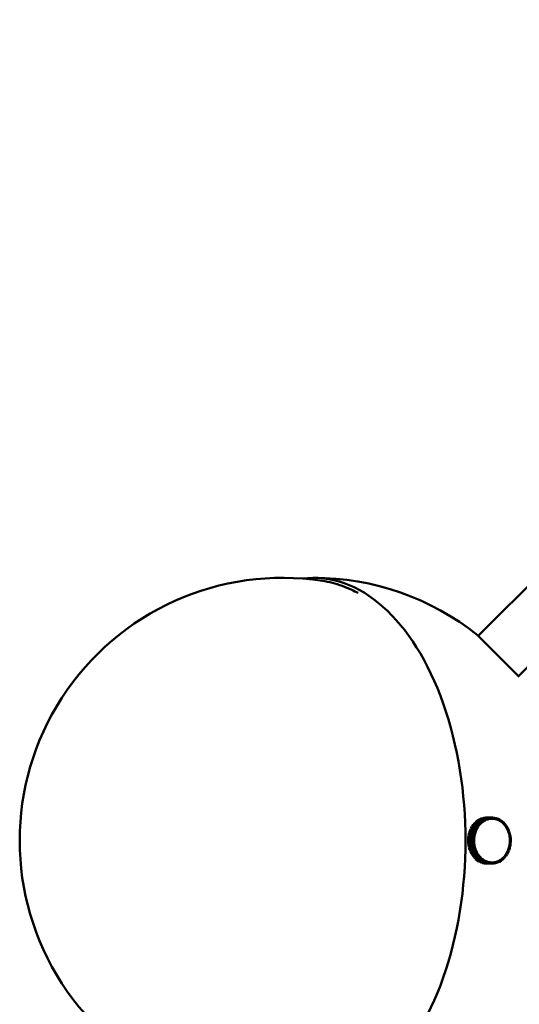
# Model space of a CAD drawing. Header units: millimetres. Extents: x 274 to 1648, y 34 to 1112.
# Tile 2 of 14: x 274 to 388, y 782 to 1007. Entities that reach past the tile are written whole.
import ezdxf

# ---------------------------------------------------------------- set-up
doc = ezdxf.new("R2010")
doc.units = ezdxf.units.MM
doc.header["$LTSCALE"] = 4
doc.layers.add('Widoczne (ISO)', color=7, linetype='Continuous', lineweight=50)

msp = doc.modelspace()

# ---------------------------------------------------------------- linework, layer by layer
at = {"layer": 'Widoczne (ISO)'}
for p, q in [((519.71, 1007.3), (379.01, 866.6)), ((528.9, 998.11), (388.2, 857.41)), ((378.83, 866.78), (388.38, 857.23)), ((377.55, 823), (377.32, 822.58)), ((378.71, 823), (377.55, 823)), ((377.84, 823.42), (377.58, 823.04)), ((377.58, 823.04), (378.73, 823.04)), ((377.62, 823), (377.58, 823.04)), ((378.99, 823.42), (377.84, 823.42)), ((378.16, 823.8), (377.87, 823.46)), ((377.87, 823.46), (379.02, 823.46)), ((377.9, 823.42), (377.87, 823.46)), ((379.32, 823.8), (378.16, 823.8)), ((378.52, 824.14), (378.19, 823.84)), ((378.19, 823.84), (379.35, 823.84)), ((378.21, 823.8), (378.19, 823.84)), ((378.48, 822.58), (378.71, 823)), ((379.67, 824.14), (378.52, 824.14)), ((378.9, 824.44), (378.55, 824.17)), ((378.55, 824.17), (379.7, 824.17)), ((378.56, 824.14), (378.55, 824.17)), ((378.88, 822.86), (378.71, 823)), ((378.73, 823.04), (378.99, 823.42)), ((378.89, 822.88), (378.73, 823.04)), ((378.89, 822.88), (379.02, 823.07)), ((380.05, 824.44), (378.9, 824.44)), ((379.3, 824.68), (378.93, 824.46)), ((378.93, 824.46), (380.09, 824.46)), ((378.94, 824.44), (378.93, 824.46)), ((379.15, 823.26), (378.99, 823.42)), ((379.02, 823.46), (379.32, 823.8)), ((379.16, 823.28), (379.02, 823.46)), ((379.02, 823.07), (379.15, 823.26)), ((379.13, 823.28), (379.16, 823.28)), ((379.16, 823.28), (379.31, 823.45)), ((380.45, 824.68), (379.3, 824.68)), ((379.31, 823.45), (379.46, 823.62)), ((379.46, 823.62), (379.32, 823.8)), ((379.72, 824.87), (379.34, 824.7)), ((379.34, 824.7), (380.49, 824.7)), ((379.34, 824.68), (379.34, 824.7)), ((379.35, 823.84), (379.67, 824.14)), ((379.47, 823.64), (379.35, 823.84)), ((379.45, 823.64), (379.47, 823.64)), ((379.47, 823.64), (379.63, 823.79)), ((379.63, 823.79), (379.8, 823.95)), ((379.8, 823.95), (379.67, 824.14)), ((379.7, 824.17), (380.05, 824.44)), ((379.81, 823.96), (379.7, 824.17)), ((380.87, 824.87), (379.72, 824.87)), ((380.16, 825), (379.76, 824.88)), ((379.76, 824.88), (380.91, 824.88)), ((379.76, 824.87), (379.76, 824.88)), ((379.79, 823.96), (379.81, 823.96)), ((379.81, 823.96), (379.98, 824.09)), ((379.98, 824.09), (380.16, 824.22)), ((380.16, 824.22), (380.05, 824.44)), ((380.09, 824.46), (380.45, 824.68)), ((380.18, 824.24), (380.09, 824.46)), ((380.15, 824.24), (380.18, 824.24)), ((381.31, 825), (380.16, 825)), ((380.18, 824.24), (380.36, 824.34)), ((380.6, 825.08), (380.2, 825.01)), ((380.2, 825.01), (381.35, 825.01)), ((380.2, 825), (380.2, 825.01)), ((380.36, 824.34), (380.54, 824.45)), ((380.54, 824.45), (380.45, 824.68)), ((380.49, 824.7), (380.87, 824.87)), ((380.56, 824.46), (380.49, 824.7)), ((380.54, 824.46), (380.56, 824.46)), ((380.56, 824.46), (380.75, 824.55)), ((381.76, 825.08), (380.6, 825.08)), ((381.05, 825.1), (380.64, 825.09)), ((380.64, 825.09), (381.8, 825.09)), ((380.64, 825.08), (380.64, 825.09)), ((380.75, 824.55), (380.94, 824.63)), ((380.94, 824.63), (380.87, 824.87)), ((380.91, 824.88), (381.31, 825)), ((380.96, 824.64), (380.91, 824.88)), ((380.94, 824.64), (380.96, 824.64)), ((380.96, 824.64), (381.16, 824.7)), ((382.2, 825.1), (381.05, 825.1)), ((381.16, 824.7), (381.36, 824.76)), ((381.36, 824.76), (381.31, 825)), ((381.35, 825.01), (381.76, 825.08)), ((381.38, 824.77), (381.35, 825.01)), ((381.36, 824.77), (381.38, 824.77)), ((381.38, 824.77), (381.58, 824.8)), ((381.58, 824.8), (381.78, 824.83)), ((381.78, 824.83), (381.76, 825.08)), ((381.78, 824.84), (381.8, 824.84)), ((381.8, 825.09), (382.2, 825.1)), ((381.8, 824.84), (381.8, 825.09)), ((381.8, 824.84), (382.01, 824.84)), ((382.01, 824.84), (382.21, 824.85)), ((382.14, 824.85), (382.07, 824.85)), ((382.2, 825.1), (382.24, 825.1)), ((382.21, 824.85), (382.2, 825.1)), ((382.2, 824.85), (382.23, 824.85)), ((382.23, 824.85), (382.24, 825.1)), ((382.23, 824.85), (382.43, 824.83)), ((382.24, 825.1), (382.65, 825.07)), ((382.43, 824.83), (382.64, 824.82)), ((382.64, 824.82), (382.59, 824.82)), ((382.61, 824.81), (382.66, 824.81)), ((382.64, 824.82), (382.65, 825.07)), ((382.65, 825.06), (382.69, 825.06)), ((382.66, 824.81), (382.69, 825.06)), ((382.66, 824.81), (382.86, 824.77)), ((382.69, 825.06), (383.09, 824.97)), ((382.86, 824.77), (383.06, 824.73)), ((383.06, 824.73), (383.04, 824.73)), ((383.06, 824.73), (383.09, 824.97)), ((383.06, 824.72), (383.08, 824.72)), ((383.08, 824.72), (383.13, 824.96)), ((383.08, 824.72), (383.27, 824.65)), ((383.09, 824.96), (383.13, 824.96)), ((383.13, 824.96), (383.53, 824.82)), ((383.27, 824.65), (383.47, 824.58)), ((383.47, 824.58), (383.45, 824.58)), ((383.47, 824.58), (383.53, 824.82)), ((383.47, 824.57), (383.49, 824.57)), ((383.49, 824.57), (383.57, 824.8)), ((383.49, 824.57), (383.68, 824.48)), ((383.52, 824.8), (383.57, 824.8)), ((383.57, 824.8), (383.94, 824.62)), ((383.68, 824.48), (383.87, 824.38)), ((383.87, 824.38), (383.85, 824.38)), ((383.87, 824.38), (383.94, 824.62)), ((383.87, 824.37), (383.88, 824.37)), ((383.88, 824.37), (383.98, 824.6)), ((383.88, 824.37), (384.06, 824.26)), ((383.94, 824.6), (383.98, 824.6)), ((383.98, 824.6), (384.34, 824.36)), ((384.06, 824.26), (384.24, 824.14)), ((384.24, 824.14), (384.23, 824.14)), ((384.24, 824.14), (384.34, 824.36)), ((384.25, 824.13), (384.26, 824.13)), ((384.26, 824.13), (384.38, 824.33)), ((384.26, 824.13), (384.43, 823.99)), ((384.33, 824.33), (384.38, 824.33)), ((384.38, 824.33), (384.71, 824.05)), ((384.43, 823.99), (384.6, 823.85)), ((384.6, 823.85), (384.59, 823.85)), ((384.6, 823.85), (384.71, 824.05)), ((384.61, 823.83), (384.62, 823.83)), ((384.62, 823.83), (384.75, 824.02)), ((384.62, 823.83), (384.77, 823.67)), ((384.7, 824.02), (384.75, 824.02)), ((384.75, 824.02), (385.06, 823.7)), ((384.77, 823.67), (384.93, 823.51)), ((384.93, 823.51), (384.92, 823.51)), ((384.93, 823.51), (385.06, 823.7)), ((384.93, 823.49), (384.94, 823.49)), ((384.94, 823.49), (385.09, 823.67)), ((384.94, 823.49), (385.08, 823.31)), ((385.04, 823.67), (385.09, 823.67)), ((385.08, 823.31), (385.22, 823.13)), ((385.09, 823.67), (385.37, 823.31)), ((385.22, 823.13), (385.37, 823.31)), ((385.22, 823.13), (385.22, 823.13)), ((385.23, 823.11), (385.24, 823.11)), ((385.24, 823.11), (385.4, 823.27)), ((385.24, 823.11), (385.36, 822.92)), ((385.34, 823.27), (385.4, 823.27)), ((385.36, 822.92), (385.49, 822.72)), ((385.4, 823.27), (385.65, 822.87)), ((376.8, 821.01), (376.73, 820.52)), ((377.96, 821.01), (376.8, 821.01)), ((376.93, 821.54), (376.81, 821.06)), ((376.81, 821.06), (377.97, 821.06)), ((376.95, 821.01), (376.81, 821.06)), ((378.08, 821.54), (376.93, 821.54)), ((377.09, 822.05), (376.94, 821.59)), ((376.94, 821.59), (378.09, 821.59)), ((377.03, 821.54), (376.94, 821.59)), ((378.25, 822.05), (377.09, 822.05)), ((377.3, 822.54), (377.11, 822.1)), ((377.11, 822.1), (378.26, 822.1)), ((377.18, 822.05), (377.11, 822.1)), ((378.46, 822.54), (377.3, 822.54)), ((377.32, 822.58), (378.48, 822.58)), ((377.37, 822.54), (377.32, 822.58)), ((377.89, 820.52), (377.96, 821.01)), ((378.16, 820.97), (377.96, 821.01)), ((377.97, 821.06), (378.08, 821.54)), ((378.16, 820.99), (377.97, 821.06)), ((378.05, 820.99), (378.16, 820.99)), ((378.28, 821.47), (378.08, 821.54)), ((378.09, 821.59), (378.25, 822.05)), ((378.28, 821.5), (378.09, 821.59)), ((378.09, 820.48), (378.12, 820.72)), ((378.12, 820.72), (378.16, 820.97)), ((378.16, 820.99), (378.22, 821.23)), ((378.21, 821.5), (378.28, 821.5)), ((378.22, 821.23), (378.28, 821.47)), ((378.44, 821.96), (378.25, 822.05)), ((378.26, 822.1), (378.46, 822.54)), ((378.44, 821.98), (378.26, 822.1)), ((378.28, 821.5), (378.36, 821.73)), ((378.36, 821.73), (378.44, 821.96)), ((378.39, 821.98), (378.44, 821.98)), ((378.44, 821.98), (378.54, 822.2)), ((378.64, 822.42), (378.46, 822.54)), ((378.65, 822.44), (378.48, 822.58)), ((378.54, 822.2), (378.64, 822.42)), ((378.61, 822.44), (378.65, 822.44)), ((378.65, 822.44), (378.76, 822.65)), ((378.76, 822.65), (378.88, 822.86)), ((378.85, 822.88), (378.89, 822.88)), ((385.49, 822.72), (385.48, 822.72)), ((385.49, 822.72), (385.65, 822.87)), ((385.49, 822.7), (385.5, 822.7)), ((385.5, 822.7), (385.67, 822.83)), ((385.5, 822.7), (385.61, 822.49)), ((385.61, 822.83), (385.67, 822.83)), ((385.61, 822.49), (385.72, 822.28)), ((385.67, 822.83), (385.89, 822.41)), ((385.72, 822.28), (385.71, 822.28)), ((385.72, 822.28), (385.89, 822.41)), ((385.72, 822.25), (385.91, 822.36)), ((385.72, 822.25), (385.81, 822.03)), ((385.72, 822.25), (385.72, 822.25)), ((385.81, 822.03), (385.9, 821.81)), ((385.83, 822.36), (385.91, 822.36)), ((385.9, 821.81), (386.09, 821.91)), ((385.9, 821.81), (385.9, 821.81)), ((385.91, 822.36), (386.09, 821.91)), ((385.91, 821.78), (386.1, 821.87)), ((385.91, 821.78), (385.98, 821.55)), ((385.91, 821.78), (385.91, 821.78)), ((385.98, 821.55), (386.05, 821.31)), ((386.01, 821.87), (386.1, 821.87)), ((386.05, 821.31), (386.04, 821.31)), ((386.05, 821.31), (386.24, 821.4)), ((386.05, 821.29), (386.06, 821.29)), ((386.06, 821.29), (386.25, 821.35)), ((386.06, 821.29), (386.1, 821.05)), ((386.1, 821.87), (386.24, 821.4)), ((386.1, 821.05), (386.15, 820.8)), ((386.13, 821.35), (386.25, 821.35)), ((386.15, 820.8), (386.35, 820.86)), ((386.15, 820.8), (386.15, 820.8)), ((386.15, 820.78), (386.16, 820.78)), ((386.16, 820.78), (386.36, 820.82)), ((386.16, 820.78), (386.19, 820.53)), ((386.19, 820.82), (386.36, 820.82)), ((386.25, 821.35), (386.35, 820.86)), ((386.36, 820.82), (386.42, 820.32)), ((376.73, 820.47), (376.7, 819.97)), ((376.7, 819.97), (377.85, 819.97)), ((376.9, 819.96), (376.7, 819.97)), ((376.9, 819.93), (376.7, 819.92)), ((376.7, 819.92), (376.71, 819.42)), ((377.85, 819.92), (376.7, 819.92)), ((376.71, 819.42), (377.86, 819.42)), ((376.91, 819.41), (376.71, 819.37)), ((376.71, 819.37), (376.77, 818.88)), ((377.87, 819.37), (376.71, 819.37)), ((376.73, 820.52), (377.89, 820.52)), ((376.93, 820.48), (376.73, 820.52)), ((377.88, 820.47), (376.73, 820.47)), ((376.77, 818.88), (377.92, 818.88)), ((376.94, 818.88), (376.78, 818.83)), ((376.78, 818.83), (376.87, 818.34)), ((377.93, 818.83), (376.78, 818.83)), ((376.9, 819.96), (378.05, 819.96)), ((378.05, 819.93), (376.9, 819.93)), ((378.07, 819.41), (376.91, 819.41)), ((376.93, 820.48), (378.09, 820.48)), ((377.85, 819.97), (377.88, 820.47)), ((378.05, 819.96), (377.85, 819.97)), ((378.05, 819.93), (377.85, 819.92)), ((377.86, 819.42), (377.85, 819.92)), ((378.07, 819.43), (377.86, 819.42)), ((378.07, 819.41), (377.87, 819.37)), ((377.92, 818.88), (377.87, 819.37)), ((378.08, 820.45), (377.88, 820.47)), ((378.09, 820.48), (377.89, 820.52)), ((378.13, 818.91), (377.92, 818.88)), ((378.13, 818.89), (377.93, 818.83)), ((378.03, 818.34), (377.93, 818.83)), ((378.13, 818.89), (377.99, 818.89)), ((378.23, 818.4), (378.03, 818.34)), ((378.05, 819.96), (378.07, 820.2)), ((378.06, 819.68), (378.05, 819.93)), ((378.07, 819.43), (378.06, 819.68)), ((378.07, 820.2), (378.08, 820.45)), ((378.1, 819.16), (378.07, 819.41)), ((378.13, 818.91), (378.1, 819.16)), ((378.18, 818.65), (378.13, 818.89)), ((378.23, 818.4), (378.18, 818.65)), ((386.06, 818.46), (386.01, 818.22)), ((386.12, 818.7), (386.06, 818.46)), ((386.11, 818.7), (386.12, 818.7)), ((386.16, 818.97), (386.12, 818.72)), ((386.12, 818.72), (386.12, 818.72)), ((386.12, 818.72), (386.33, 818.68)), ((386.12, 818.7), (386.32, 818.63)), ((386.2, 819.22), (386.16, 818.97)), ((386.33, 818.68), (386.18, 818.68)), ((386.19, 820.53), (386.21, 820.29)), ((386.2, 819.24), (386.19, 819.24)), ((386.19, 819.22), (386.2, 819.22)), ((386.4, 819.22), (386.19, 819.22)), ((386.21, 819.49), (386.2, 819.24)), ((386.2, 819.24), (386.4, 819.22)), ((386.2, 819.22), (386.4, 819.17)), ((386.32, 818.63), (386.2, 818.15)), ((386.21, 820.29), (386.42, 820.32)), ((386.21, 820.29), (386.21, 820.29)), ((386.21, 820.26), (386.42, 820.27)), ((386.21, 820.27), (386.42, 820.27)), ((386.21, 820.26), (386.22, 820.01)), ((386.21, 820.26), (386.21, 820.26)), ((386.23, 819.74), (386.21, 819.49)), ((386.22, 820.01), (386.23, 819.76)), ((386.23, 819.76), (386.22, 819.76)), ((386.22, 819.74), (386.23, 819.74)), ((386.23, 819.76), (386.43, 819.77)), ((386.23, 819.74), (386.43, 819.72)), ((386.4, 819.17), (386.33, 818.68)), ((386.43, 819.72), (386.4, 819.22)), ((386.42, 820.27), (386.43, 819.77)), ((376.87, 818.34), (378.03, 818.34)), ((376.99, 818.34), (376.89, 818.3)), ((376.89, 818.3), (377.03, 817.83)), ((378.04, 818.3), (376.89, 818.3)), ((377.03, 817.83), (378.18, 817.83)), ((377.12, 817.83), (377.04, 817.78)), ((377.04, 817.78), (377.22, 817.33)), ((378.2, 817.78), (377.04, 817.78)), ((377.22, 817.33), (378.37, 817.33)), ((377.3, 817.33), (377.24, 817.29)), ((377.24, 817.29), (377.45, 816.86)), ((378.39, 817.29), (377.24, 817.29)), ((377.45, 816.86), (378.61, 816.86)), ((377.52, 816.86), (377.48, 816.82)), ((377.48, 816.82), (377.73, 816.43)), ((378.63, 816.82), (377.48, 816.82)), ((377.73, 816.43), (378.88, 816.43)), ((377.79, 816.43), (377.76, 816.39)), ((377.76, 816.39), (378.04, 816.03)), ((378.91, 816.39), (377.76, 816.39)), ((378.23, 818.38), (378.04, 818.3)), ((378.18, 817.83), (378.04, 818.3)), ((378.23, 818.38), (378.15, 818.38)), ((378.37, 817.91), (378.18, 817.83)), ((378.38, 817.89), (378.2, 817.78)), ((378.37, 817.33), (378.2, 817.78)), ((378.3, 818.15), (378.23, 818.38)), ((378.37, 817.91), (378.3, 818.15)), ((378.38, 817.89), (378.32, 817.89)), ((378.56, 817.44), (378.37, 817.33)), ((378.47, 817.66), (378.38, 817.89)), ((378.57, 817.42), (378.39, 817.29)), ((378.61, 816.86), (378.39, 817.29)), ((378.56, 817.44), (378.47, 817.66)), ((378.57, 817.42), (378.52, 817.42)), ((378.68, 817.21), (378.57, 817.42)), ((378.78, 816.99), (378.61, 816.86)), ((378.79, 816.97), (378.63, 816.82)), ((378.88, 816.43), (378.63, 816.82)), ((378.78, 816.99), (378.68, 817.21)), ((378.79, 816.97), (378.76, 816.97)), ((378.92, 816.78), (378.79, 816.97)), ((379.04, 816.58), (378.88, 816.43)), ((379.06, 816.56), (378.91, 816.39)), ((379.19, 816.03), (378.91, 816.39)), ((379.04, 816.58), (378.92, 816.78)), ((379.06, 816.56), (379.03, 816.56)), ((379.2, 816.38), (379.06, 816.56)), ((379.34, 816.2), (379.19, 816.03)), ((379.34, 816.2), (379.2, 816.38)), ((379.36, 816.18), (379.22, 815.99)), ((379.36, 816.18), (379.33, 816.18)), ((379.51, 816.02), (379.36, 816.18)), ((384.97, 816.24), (384.82, 816.07)), ((385.12, 816.42), (384.97, 816.24)), ((385.26, 816.24), (384.97, 815.89)), ((385.11, 816.42), (385.12, 816.42)), ((385.12, 816.42), (385.26, 816.24)), ((385.26, 816.63), (385.13, 816.43)), ((385.13, 816.43), (385.13, 816.43)), ((385.13, 816.43), (385.29, 816.27)), ((385.29, 816.27), (385.23, 816.27)), ((385.4, 816.82), (385.26, 816.63)), ((385.55, 816.66), (385.29, 816.27)), ((385.39, 816.82), (385.4, 816.82)), ((385.41, 816.84), (385.4, 816.84)), ((385.4, 816.82), (385.55, 816.66)), ((385.52, 817.04), (385.41, 816.84)), ((385.41, 816.84), (385.58, 816.7)), ((385.58, 816.7), (385.51, 816.7)), ((385.64, 817.25), (385.52, 817.04)), ((385.81, 817.11), (385.58, 816.7)), ((385.63, 817.25), (385.64, 817.25)), ((385.65, 817.27), (385.64, 817.27)), ((385.64, 817.25), (385.81, 817.11)), ((385.74, 817.49), (385.65, 817.27)), ((385.65, 817.27), (385.83, 817.15)), ((385.84, 817.71), (385.74, 817.49)), ((385.83, 817.15), (385.75, 817.15)), ((385.83, 817.71), (385.84, 817.71)), ((386.02, 817.59), (385.83, 817.15)), ((385.85, 817.73), (385.84, 817.73)), ((385.84, 817.71), (386.02, 817.59)), ((385.92, 817.96), (385.85, 817.73)), ((385.85, 817.73), (386.04, 817.64)), ((386, 818.2), (385.92, 817.96)), ((386.04, 817.64), (385.95, 817.64)), ((386.01, 818.22), (386, 818.22)), ((386, 818.2), (386, 818.2)), ((386, 818.2), (386.19, 818.1)), ((386.01, 818.22), (386.2, 818.15)), ((386.19, 818.1), (386.04, 817.64)), ((386.2, 818.15), (386.09, 818.15)), ((378.04, 816.03), (379.19, 816.03)), ((378.09, 816.03), (378.07, 815.99)), ((378.07, 815.99), (378.38, 815.67)), ((379.22, 815.99), (378.07, 815.99)), ((378.38, 815.67), (379.54, 815.67)), ((378.43, 815.67), (378.41, 815.64)), ((378.41, 815.64), (378.75, 815.36)), ((379.57, 815.64), (378.41, 815.64)), ((378.75, 815.36), (379.91, 815.36)), ((378.8, 815.36), (378.79, 815.33)), ((378.79, 815.33), (379.15, 815.1)), ((379.94, 815.33), (378.79, 815.33)), ((379.15, 815.1), (380.3, 815.1)), ((379.19, 815.1), (379.18, 815.08)), ((379.18, 815.08), (379.56, 814.89)), ((380.34, 815.08), (379.18, 815.08)), ((379.54, 815.67), (379.22, 815.99)), ((379.67, 815.86), (379.51, 816.02)), ((379.67, 815.86), (379.54, 815.67)), ((379.56, 814.89), (380.72, 814.89)), ((379.68, 815.85), (379.57, 815.64)), ((379.91, 815.36), (379.57, 815.64)), ((379.61, 814.89), (379.6, 814.87)), ((379.6, 814.87), (379.99, 814.73)), ((380.76, 814.87), (379.6, 814.87)), ((379.68, 815.85), (379.66, 815.85)), ((379.85, 815.71), (379.68, 815.85)), ((380.02, 815.57), (379.85, 815.71)), ((380.02, 815.57), (379.91, 815.36)), ((380.04, 815.55), (379.94, 815.33)), ((380.3, 815.1), (379.94, 815.33)), ((379.99, 814.73), (381.15, 814.73)), ((380.04, 815.55), (380.01, 815.55)), ((380.04, 814.73), (380.03, 814.72)), ((380.03, 814.72), (380.44, 814.63)), ((381.19, 814.72), (380.03, 814.72)), ((380.22, 815.44), (380.04, 815.55)), ((380.4, 815.32), (380.22, 815.44)), ((380.4, 815.32), (380.3, 815.1)), ((380.42, 815.31), (380.34, 815.08)), ((380.72, 814.89), (380.34, 815.08)), ((380.42, 815.31), (380.39, 815.31)), ((380.6, 815.21), (380.42, 815.31)), ((380.44, 814.63), (381.59, 814.63)), ((380.48, 814.63), (380.88, 814.59)), ((380.48, 814.63), (380.48, 814.63)), ((381.63, 814.63), (380.48, 814.63)), ((380.79, 815.12), (380.6, 815.21)), ((380.79, 815.12), (380.72, 814.89)), ((380.81, 815.11), (380.76, 814.87)), ((381.15, 814.73), (380.76, 814.87)), ((380.81, 815.11), (380.79, 815.11)), ((381.01, 815.04), (380.81, 815.11)), ((380.88, 814.59), (382.04, 814.59)), ((380.92, 814.59), (380.92, 814.59)), ((382.08, 814.59), (380.92, 814.59)), ((381.2, 814.97), (381.01, 815.04)), ((381.2, 814.97), (381.15, 814.73)), ((381.22, 814.97), (381.19, 814.72)), ((381.59, 814.63), (381.19, 814.72)), ((381.22, 814.97), (381.2, 814.97)), ((381.42, 814.92), (381.22, 814.97)), ((381.63, 814.88), (381.42, 814.92)), ((381.63, 814.88), (381.59, 814.63)), ((381.65, 814.88), (381.63, 814.88)), ((381.65, 814.88), (381.63, 814.63)), ((382.04, 814.59), (381.63, 814.63)), ((381.85, 814.86), (381.65, 814.88)), ((382.05, 814.84), (381.85, 814.86)), ((382.14, 814.85), (381.99, 814.85)), ((382.05, 814.84), (382.04, 814.59)), ((382.07, 814.84), (382.05, 814.84)), ((382.28, 814.85), (382.07, 814.84)), ((382.07, 814.84), (382.08, 814.59)), ((382.49, 814.61), (382.08, 814.59)), ((382.48, 814.86), (382.28, 814.85)), ((382.41, 814.86), (382.48, 814.86)), ((382.5, 814.86), (382.44, 814.86)), ((382.48, 814.86), (382.49, 814.61)), ((382.53, 814.61), (382.49, 814.61)), ((382.7, 814.89), (382.5, 814.86)), ((382.5, 814.86), (382.53, 814.61)), ((382.93, 814.68), (382.53, 814.61)), ((382.9, 814.93), (382.7, 814.89)), ((382.88, 814.93), (382.9, 814.93)), ((382.9, 814.93), (382.93, 814.68)), ((382.92, 814.93), (382.9, 814.93)), ((383.12, 814.99), (382.92, 814.93)), ((382.92, 814.93), (382.97, 814.69)), ((382.97, 814.69), (382.93, 814.69)), ((383.37, 814.81), (382.97, 814.69)), ((383.32, 815.05), (383.12, 814.99)), ((383.3, 815.05), (383.32, 815.05)), ((383.34, 815.06), (383.32, 815.06)), ((383.32, 815.05), (383.37, 814.81)), ((383.53, 815.14), (383.34, 815.06)), ((383.34, 815.06), (383.41, 814.82)), ((383.41, 814.82), (383.37, 814.82)), ((383.79, 814.99), (383.41, 814.82)), ((383.72, 815.23), (383.53, 815.14)), ((383.71, 815.23), (383.72, 815.23)), ((383.72, 815.23), (383.79, 814.99)), ((383.74, 815.24), (383.73, 815.24)), ((383.92, 815.35), (383.74, 815.24)), ((383.74, 815.24), (383.83, 815.01)), ((383.83, 815.01), (383.79, 815.01)), ((384.2, 815.23), (383.83, 815.01)), ((384.11, 815.46), (383.92, 815.35)), ((384.1, 815.46), (384.11, 815.46)), ((384.12, 815.47), (384.11, 815.47)), ((384.11, 815.46), (384.2, 815.23)), ((384.3, 815.6), (384.12, 815.47)), ((384.12, 815.47), (384.23, 815.26)), ((384.23, 815.26), (384.19, 815.26)), ((384.58, 815.52), (384.23, 815.26)), ((384.47, 815.73), (384.3, 815.6)), ((384.46, 815.73), (384.47, 815.73)), ((384.47, 815.73), (384.58, 815.52)), ((384.49, 815.75), (384.48, 815.75)), ((384.65, 815.9), (384.49, 815.75)), ((384.49, 815.75), (384.61, 815.55)), ((384.61, 815.55), (384.56, 815.55)), ((384.94, 815.86), (384.61, 815.55)), ((384.81, 816.05), (384.65, 815.9)), ((384.8, 816.05), (384.81, 816.05)), ((384.81, 816.05), (384.94, 815.86)), ((384.82, 816.07), (384.82, 816.07)), ((384.82, 816.07), (384.97, 815.89)), ((384.97, 815.89), (384.91, 815.89))]:
    msp.add_line(p, q, dxfattribs=at)
for centre, start, end in [((334.3, 819.85), 81.2634, 278.7366), ((341.45, 819.85), 51.4594, 90)]:
    msp.add_arc(centre, 60, start, end, dxfattribs=at)
for centre, major_axis, ratio, start_param, end_param in [((341.45, 819.85), (0, -60), 0.57735, 6.207625, 9.500339), ((382.14, 819.85), (0, 5), 0.816497, 0.870772, 0.975492), ((382.14, 819.85), (0, 5), 0.816497, 0.766052, 0.870772), ((382.14, 819.85), (0, 5), 0.816497, 0.661332, 0.766052), ((382.14, 819.85), (0, 5), 0.816497, 0.556613, 0.661332), ((382.14, 819.85), (0, 5), 0.816497, 0.451893, 0.556613), ((382.14, 819.85), (0, 5), 0.816497, 0.347173, 0.451893), ((382.14, 819.85), (0, 5), 0.816497, 0.242453, 0.347173), ((382.14, 819.85), (0, 5), 0.816497, 0.137734, 0.242453), ((382.14, 819.85), (0, 5), 0.816497, 0.033014, 0.137734), ((382.14, 819.85), (0, 5), 0.816497, 6.211479, 6.316199), ((382.14, 819.85), (0, 5), 0.816497, 6.10676, 6.211479), ((382.14, 819.85), (0, 5), 0.816497, 6.00204, 6.10676), ((382.14, 819.85), (0, 5), 0.816497, 5.89732, 6.00204), ((382.14, 819.85), (0, 5), 0.816497, 5.7926, 5.89732), ((382.14, 819.85), (0, -5), 0.816497, 2.546288, 2.651008), ((382.14, 819.85), (0, -5), 0.816497, 2.441568, 2.546288), ((382.14, 819.85), (0, -5), 0.816497, 2.336848, 2.441568), ((382.14, 819.85), (0, -5), 0.816497, 2.232129, 2.336848), ((382.14, 819.85), (0, -5), 0.816497, 2.127409, 2.232129), ((382.14, 819.85), (0, 5), 0.816497, 1.394371, 1.49909), ((382.14, 819.85), (0, 5), 0.816497, 1.289651, 1.394371), ((382.14, 819.85), (0, 5), 0.816497, 1.184931, 1.289651), ((382.14, 819.85), (0, 5), 0.816497, 1.080211, 1.184931), ((382.14, 819.85), (0, 5), 0.816497, 0.975492, 1.080211), ((382.14, 819.85), (0, -5), 0.816497, 2.022689, 2.127409), ((382.14, 819.85), (0, -5), 0.816497, 1.917969, 2.022689), ((382.14, 819.85), (0, -5), 0.816497, 1.81325, 1.917969), ((382.14, 819.85), (0, -5), 0.816497, 1.70853, 1.81325), ((380.99, 819.85), (0, 5), 0.816497, 1.549022, 1.553831), ((380.99, 819.85), (0, 5), 0.816497, 1.655529, 1.658681), ((380.99, 819.85), (0, 5), 0.816497, 1.44417, 1.445369), ((382.14, 819.85), (0, 5), 0.816497, 1.49909, 1.60381), ((382.14, 819.85), (0, 5), 0.816497, 1.60381, 1.70853), ((382.14, 819.85), (0, 5), 0.816497, 1.70853, 1.81325), ((382.14, 819.85), (0, 5), 0.816497, 1.81325, 1.917969), ((382.14, 819.85), (0, -5), 0.816497, 1.184931, 1.289651), ((382.14, 819.85), (0, -5), 0.816497, 1.289651, 1.394371), ((382.14, 819.85), (0, -5), 0.816497, 1.394371, 1.49909), ((382.14, 819.85), (0, -5), 0.816497, 1.60381, 1.70853), ((382.14, 819.85), (0, -5), 0.816497, 1.49909, 1.60381), ((382.14, 819.85), (0, 5), 0.816497, 1.917969, 2.022689), ((382.14, 819.85), (0, 5), 0.816497, 2.022689, 2.127409), ((382.14, 819.85), (0, 5), 0.816497, 2.127409, 2.232129), ((382.14, 819.85), (0, 5), 0.816497, 2.232129, 2.336848), ((382.14, 819.85), (0, 5), 0.816497, 2.336848, 2.441568), ((382.14, 819.85), (0, -5), 0.816497, 0.661332, 0.766052), ((382.14, 819.85), (0, -5), 0.816497, 0.766052, 0.870772), ((382.14, 819.85), (0, -5), 0.816497, 0.870772, 0.975492), ((382.14, 819.85), (0, -5), 0.816497, 0.975492, 1.080211), ((382.14, 819.85), (0, -5), 0.816497, 1.080211, 1.184931), ((382.14, 819.85), (0, 5), 0.816497, 2.441568, 2.546288), ((382.14, 819.85), (0, 5), 0.816497, 2.546288, 2.651008), ((382.14, 819.85), (0, -5), 0.816497, 5.7926, 5.89732), ((382.14, 819.85), (0, -5), 0.816497, 5.89732, 6.00204), ((382.14, 819.85), (0, -5), 0.816497, 6.00204, 6.10676), ((382.14, 819.85), (0, -5), 0.816497, 6.10676, 6.211479), ((382.14, 819.85), (0, -5), 0.816497, 6.211479, 6.316199), ((382.14, 819.85), (0, -5), 0.816497, 0.033014, 0.137734), ((382.14, 819.85), (0, -5), 0.816497, 0.137734, 0.242453), ((382.14, 819.85), (0, -5), 0.816497, 0.242453, 0.347173), ((382.14, 819.85), (0, -5), 0.816497, 0.347173, 0.451893), ((382.14, 819.85), (0, -5), 0.816497, 0.451893, 0.556613), ((382.14, 819.85), (0, -5), 0.816497, 0.556613, 0.661332)]:
    msp.add_ellipse(centre, major_axis=major_axis, ratio=ratio, start_param=start_param, end_param=end_param, dxfattribs=at)
msp.add_open_spline([(343.42, 879.15), (344.18, 879.03), (344.94, 878.88), (346.45, 878.49), (347.2, 878.26), (348.67, 877.74), (349.4, 877.44), (350.6, 876.88), (351.08, 876.64), (351.55, 876.39)], degree=3, knots=[5.3244804, 5.3244804, 5.3244804, 5.3244804, 5.3821548, 5.3821548, 5.4398293, 5.4398293, 5.4975038, 5.4975038, 5.5361581, 5.5361581, 5.5361581, 5.5361581], dxfattribs=at)

doc.saveas('drawing.dxf')
